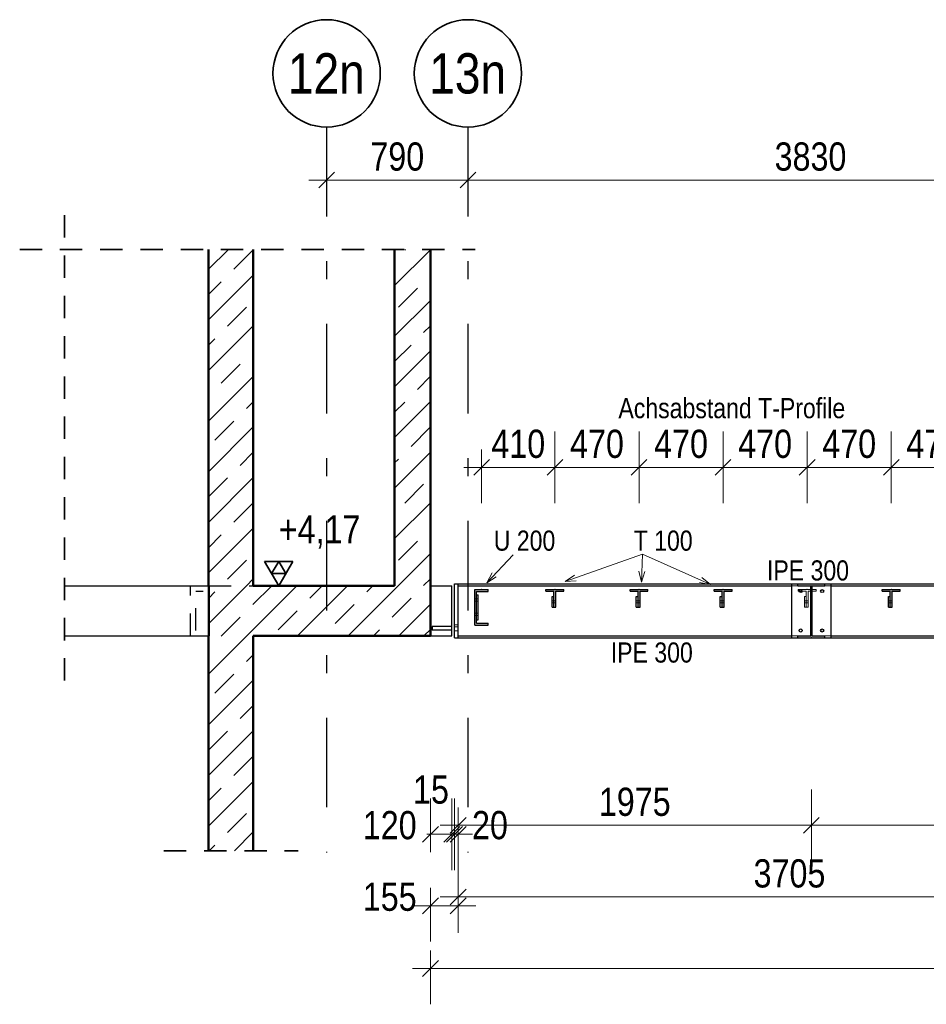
# Model space of a CAD drawing. Header units: millimetres. Extents: x -74 to 79, y 0 to 54.
# Tile 106 of 164: x 6.26 to 11.33, y 5.05 to 10.55. Entities that reach past the tile are written whole.
import ezdxf
from ezdxf.enums import TextEntityAlignment as Align

# ---------------------------------------------------------------- set-up
doc = ezdxf.new("R2010")
doc.units = ezdxf.units.MM
doc.linetypes.add('DASHDOTX2', pattern=[2, 1, -0.5, 0, -0.5])
doc.linetypes.add('HIDDEN', pattern=[0.375, 0.25, -0.125])
for name, color, linetype, lineweight in [('01_Neubau Beschriftung', 7, 'Continuous', 20), ('01_Neubau Türen-Fassade', 7, 'Continuous', 20), ('01_Neubau_Linen', 7, 'Continuous', 20), ('11_Koordinaten zur Einordnung - nicht mit drucken', 7, 'Continuous', 20), ('Achsen', 7, 'Continuous', 20)]:
    doc.layers.add(name, color=color, linetype=linetype, lineweight=lineweight)
doc.styles.add('Arial Narrow', font='ARIALN.TTF')
doc.dimstyles.new('Arch_Strakon_dimstyle', dxfattribs={"dimtxt": 15.75, "dimasz": 1, "dimexe": 1.25, "dimexo": 0.0625, "dimgap": 1, "dimtad": 0, "dimdec": 3, "dimzin": 12, "dimdsep": 46, "dimtxsty": 'Arial Narrow', "dimblk": 'Arrowhead_Tick', "dimsah": 1, "dimcen": 0, "dimse1": 1, "dimse2": 1, "dimclrd": 6, "dimclrt": 2, "dimazin": 0, "dimtfac": 1, "dimtdec": 4, "dimtmove": 0, "dimatfit": 3, "dimldrblk": 'NONE', "dimfxl": 1, "dimtvp": 1, "dimtolj": 1, "dimtzin": 0, "dimlwd": 13, "dimarcsym": 2})
pattern_1 = [(45, (0, 0), (-0.1414214, 0.1414214), [0.15, -0.1]), (45, (-0.07071, 0.07071), (-0.1414214, 0.1414214), [])]

# ---------------------------------------------------------------- blocks, each defined once
blk = doc.blocks.new('Arrowhead_Tick')
at = {"color": 0, "linetype": 'Continuous', "lineweight": -2}
for p, q in [((0, 20), (0, -10)), ((-1, 0), (0, 0)), ((10, 0), (0, 0))]:
    blk.add_line(p, q, dxfattribs=at)
at = {"color": 2, "linetype": 'Continuous', "lineweight": 35}
blk.add_line((4.42, 4.42), (-4.42, -4.42), dxfattribs=at)
blk = doc.blocks.new('*D49')
at = {"layer": '01_Neubau_Linen', "color": 6, "linetype": 'Continuous', "lineweight": 13}
blk.add_line((8.8546, 8.05), (9.2446, 8.05), dxfattribs=at)
at = {"layer": 'Defpoints', "color": 0}
for p in [(9.2546, 8.05), (8.8446, 7.3683), (9.2546, 7.3683)]:
    blk.add_point(p, dxfattribs=at)
at = {"layer": '01_Neubau_Linen', "color": 6, "lineweight": 13, "xscale": 0.01, "yscale": 0.01, "zscale": 0.01}
blk.add_blockref('Arrowhead_Tick', (9.2546, 8.05), dxfattribs=at)
at = {"layer": '01_Neubau_Linen', "color": 6, "lineweight": 13, "xscale": 0.01, "yscale": 0.01, "zscale": 0.01, "rotation": 180}
blk.add_blockref('Arrowhead_Tick', (8.8446, 8.05), dxfattribs=at)
at = {"layer": '01_Neubau_Linen', "color": 2, "lineweight": -2, "insert": (9.0496, 8.1804), "char_height": 0.1575, "attachment_point": 5, "style": 'Arial Narrow'}
blk.add_mtext('\\A1;410', dxfattribs=at)
blk = doc.blocks.new('_None')
blk = doc.blocks.new('*D50')
at = {"layer": '01_Neubau_Linen', "color": 6, "linetype": 'Continuous', "lineweight": 13}
blk.add_line((9.2646, 8.05), (9.7146, 8.05), dxfattribs=at)
at = {"layer": 'Defpoints', "color": 0}
for p in [(9.7246, 8.05), (9.2546, 7.3683), (9.7246, 7.3683)]:
    blk.add_point(p, dxfattribs=at)
at = {"layer": '01_Neubau_Linen', "color": 6, "lineweight": 13, "xscale": 0.01, "yscale": 0.01, "zscale": 0.01}
blk.add_blockref('Arrowhead_Tick', (9.7246, 8.05), dxfattribs=at)
at = {"layer": '01_Neubau_Linen', "color": 6, "lineweight": 13, "xscale": 0.01, "yscale": 0.01, "zscale": 0.01, "rotation": 180}
blk.add_blockref('Arrowhead_Tick', (9.2546, 8.05), dxfattribs=at)
at = {"layer": '01_Neubau_Linen', "color": 2, "lineweight": -2, "insert": (9.4896, 8.1804), "char_height": 0.1575, "attachment_point": 5, "style": 'Arial Narrow'}
blk.add_mtext('\\A1;470', dxfattribs=at)
blk = doc.blocks.new('*D51')
at = {"layer": '01_Neubau_Linen', "color": 6, "linetype": 'Continuous', "lineweight": 13}
blk.add_line((9.7346, 8.05), (10.1846, 8.05), dxfattribs=at)
at = {"layer": 'Defpoints', "color": 0}
for p in [(10.1946, 8.05), (9.7246, 7.3683), (10.1946, 7.3683)]:
    blk.add_point(p, dxfattribs=at)
at = {"layer": '01_Neubau_Linen', "color": 6, "lineweight": 13, "xscale": 0.01, "yscale": 0.01, "zscale": 0.01}
blk.add_blockref('Arrowhead_Tick', (10.1946, 8.05), dxfattribs=at)
at = {"layer": '01_Neubau_Linen', "color": 6, "lineweight": 13, "xscale": 0.01, "yscale": 0.01, "zscale": 0.01, "rotation": 180}
blk.add_blockref('Arrowhead_Tick', (9.7246, 8.05), dxfattribs=at)
at = {"layer": '01_Neubau_Linen', "color": 2, "lineweight": -2, "insert": (9.9596, 8.1804), "char_height": 0.1575, "attachment_point": 5, "style": 'Arial Narrow'}
blk.add_mtext('\\A1;470', dxfattribs=at)
blk = doc.blocks.new('*D52')
at = {"layer": '01_Neubau_Linen', "color": 6, "linetype": 'Continuous', "lineweight": 13}
blk.add_line((10.2046, 8.05), (10.6546, 8.05), dxfattribs=at)
at = {"layer": 'Defpoints', "color": 0}
for p in [(10.6646, 8.05), (10.1946, 7.3683), (10.6646, 7.3683)]:
    blk.add_point(p, dxfattribs=at)
at = {"layer": '01_Neubau_Linen', "color": 6, "lineweight": 13, "xscale": 0.01, "yscale": 0.01, "zscale": 0.01}
blk.add_blockref('Arrowhead_Tick', (10.6646, 8.05), dxfattribs=at)
at = {"layer": '01_Neubau_Linen', "color": 6, "lineweight": 13, "xscale": 0.01, "yscale": 0.01, "zscale": 0.01, "rotation": 180}
blk.add_blockref('Arrowhead_Tick', (10.1946, 8.05), dxfattribs=at)
at = {"layer": '01_Neubau_Linen', "color": 2, "lineweight": -2, "insert": (10.4296, 8.1804), "char_height": 0.1575, "attachment_point": 5, "style": 'Arial Narrow'}
blk.add_mtext('\\A1;470', dxfattribs=at)
blk = doc.blocks.new('*D53')
at = {"layer": '01_Neubau_Linen', "color": 6, "linetype": 'Continuous', "lineweight": 13}
blk.add_line((11.1446, 8.05), (11.5946, 8.05), dxfattribs=at)
at = {"layer": 'Defpoints', "color": 0}
for p in [(11.6046, 8.05), (11.1346, 7.3683), (11.6046, 7.3683)]:
    blk.add_point(p, dxfattribs=at)
at = {"layer": '01_Neubau_Linen', "color": 6, "lineweight": 13, "xscale": 0.01, "yscale": 0.01, "zscale": 0.01}
blk.add_blockref('Arrowhead_Tick', (11.6046, 8.05), dxfattribs=at)
at = {"layer": '01_Neubau_Linen', "color": 6, "lineweight": 13, "xscale": 0.01, "yscale": 0.01, "zscale": 0.01, "rotation": 180}
blk.add_blockref('Arrowhead_Tick', (11.1346, 8.05), dxfattribs=at)
at = {"layer": '01_Neubau_Linen', "color": 2, "lineweight": -2, "insert": (11.3696, 8.1804), "char_height": 0.1575, "attachment_point": 5, "style": 'Arial Narrow'}
blk.add_mtext('\\A1;470', dxfattribs=at)
blk = doc.blocks.new('*D66')
at = {"layer": '01_Neubau_Linen', "color": 6, "linetype": 'Continuous', "lineweight": 13}
blk.add_line((10.6746, 8.05), (11.1246, 8.05), dxfattribs=at)
at = {"layer": 'Defpoints', "color": 0}
for p in [(11.1346, 8.05), (10.6646, 7.3683), (11.1346, 7.3683)]:
    blk.add_point(p, dxfattribs=at)
at = {"layer": '01_Neubau_Linen', "color": 6, "lineweight": 13, "xscale": 0.01, "yscale": 0.01, "zscale": 0.01}
blk.add_blockref('Arrowhead_Tick', (11.1346, 8.05), dxfattribs=at)
at = {"layer": '01_Neubau_Linen', "color": 6, "lineweight": 13, "xscale": 0.01, "yscale": 0.01, "zscale": 0.01, "rotation": 180}
blk.add_blockref('Arrowhead_Tick', (10.6646, 8.05), dxfattribs=at)
at = {"layer": '01_Neubau_Linen', "color": 2, "lineweight": -2, "insert": (10.8996, 8.1804), "char_height": 0.1575, "attachment_point": 5, "style": 'Arial Narrow'}
blk.add_mtext('\\A1;470', dxfattribs=at)
blk = doc.blocks.new('*D117')
at = {"color": 6, "linetype": 'Continuous', "lineweight": 13}
for p, q in [((8.5486, 6), (8.5386, 6)), ((8.5586, 6), (8.6786, 6)), ((8.6886, 6), (8.6986, 6))]:
    blk.add_line(p, q, dxfattribs=at)
at = {"layer": 'Defpoints', "color": 0}
for p in [(8.5586, 7.1083), (8.6786, 7.1083), (8.6786, 6)]:
    blk.add_point(p, dxfattribs=at)
at = {"color": 6, "lineweight": 13, "xscale": 0.01, "yscale": 0.01, "zscale": 0.01}
blk.add_blockref('Arrowhead_Tick', (8.5586, 6), dxfattribs=at)
at = {"color": 6, "lineweight": 13, "xscale": 0.01, "yscale": 0.01, "zscale": 0.01, "rotation": 180}
blk.add_blockref('Arrowhead_Tick', (8.6786, 6), dxfattribs=at)
at = {"color": 2, "lineweight": 35, "insert": (8.331, 6.05), "char_height": 0.1575, "attachment_point": 5, "style": 'Arial Narrow'}
blk.add_mtext('\\A1;120', dxfattribs=at)
blk = doc.blocks.new('*D118')
at = {"color": 6, "linetype": 'Continuous', "lineweight": 13}
for p, q in [((8.6833, 6), (8.6733, 6)), ((8.6933, 6), (8.7133, 6)), ((8.7233, 6), (8.7333, 6))]:
    blk.add_line(p, q, dxfattribs=at)
at = {"layer": 'Defpoints', "color": 0}
for p in [(8.6933, 7.0983), (8.7133, 7.0983), (8.7133, 6)]:
    blk.add_point(p, dxfattribs=at)
at = {"color": 6, "lineweight": 13, "xscale": 0.01, "yscale": 0.01, "zscale": 0.01}
blk.add_blockref('Arrowhead_Tick', (8.6933, 6), dxfattribs=at)
at = {"color": 6, "lineweight": 13, "xscale": 0.01, "yscale": 0.01, "zscale": 0.01, "rotation": 180}
blk.add_blockref('Arrowhead_Tick', (8.7133, 6), dxfattribs=at)
at = {"color": 2, "lineweight": 35, "insert": (8.8913, 6.05), "char_height": 0.1575, "attachment_point": 5, "style": 'Arial Narrow'}
blk.add_mtext('\\A1;20', dxfattribs=at)
blk = doc.blocks.new('*D119')
at = {"color": 6, "linetype": 'Continuous', "lineweight": 13}
blk.add_line((8.7233, 6.05), (10.6783, 6.05), dxfattribs=at)
at = {"layer": 'Defpoints', "color": 0}
for p in [(8.7133, 7.0983), (10.6883, 7.0983), (10.6883, 6.05)]:
    blk.add_point(p, dxfattribs=at)
at = {"color": 6, "lineweight": 13, "xscale": 0.01, "yscale": 0.01, "zscale": 0.01}
for p, rotation in [((10.6883, 6.05), 359.9999999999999), ((8.7133, 6.05), 179.9999999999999)]:
    blk.add_blockref('Arrowhead_Tick', p, dxfattribs=dict(at, rotation=rotation))
at = {"color": 2, "lineweight": 35, "insert": (9.7008, 6.1804), "char_height": 0.1575, "attachment_point": 5, "style": 'Arial Narrow'}
blk.add_mtext('\\A1;1975', dxfattribs=at)
blk = doc.blocks.new('*D120')
at = {"color": 6, "linetype": 'Continuous', "lineweight": 13}
blk.add_line((10.6983, 6.05), (12.5883, 6.05), dxfattribs=at)
at = {"layer": 'Defpoints', "color": 0}
for p in [(10.6883, 7.0983), (12.5983, 6.9483), (12.5983, 6.05)]:
    blk.add_point(p, dxfattribs=at)
at = {"color": 6, "lineweight": 13, "xscale": 0.01, "yscale": 0.01, "zscale": 0.01}
for p, rotation in [((12.5983, 6.05), 359.9999999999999), ((10.6883, 6.05), 179.9999999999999)]:
    blk.add_blockref('Arrowhead_Tick', p, dxfattribs=dict(at, rotation=rotation))
at = {"color": 2, "lineweight": 35, "insert": (11.6433, 6.1804), "char_height": 0.1575, "attachment_point": 5, "style": 'Arial Narrow'}
blk.add_mtext('\\A1;1910', dxfattribs=at)
blk = doc.blocks.new('*D122')
at = {"color": 6, "linetype": 'Continuous', "lineweight": 13}
blk.add_line((8.5686, 5.6), (8.7033, 5.6), dxfattribs=at)
at = {"layer": 'Defpoints', "color": 0}
for p in [(8.5586, 7.1083), (8.7133, 7.0983), (8.7133, 5.6)]:
    blk.add_point(p, dxfattribs=at)
at = {"color": 6, "lineweight": 13, "xscale": 0.01, "yscale": 0.01, "zscale": 0.01}
blk.add_blockref('Arrowhead_Tick', (8.7133, 5.6), dxfattribs=at)
at = {"color": 6, "lineweight": 13, "xscale": 0.01, "yscale": 0.01, "zscale": 0.01, "rotation": 180}
blk.add_blockref('Arrowhead_Tick', (8.5586, 5.6), dxfattribs=at)
at = {"color": 2, "lineweight": 35, "insert": (8.331, 5.65), "char_height": 0.1575, "attachment_point": 5, "style": 'Arial Narrow'}
blk.add_mtext('\\A1;155', dxfattribs=at)
blk = doc.blocks.new('*D123')
at = {"color": 6, "linetype": 'Continuous', "lineweight": 13}
blk.add_line((8.7233, 5.65), (12.4083, 5.65), dxfattribs=at)
at = {"layer": 'Defpoints', "color": 0}
for p in [(8.7133, 7.0983), (12.4183, 6.9983), (12.4183, 5.65)]:
    blk.add_point(p, dxfattribs=at)
at = {"color": 6, "lineweight": 13, "xscale": 0.01, "yscale": 0.01, "zscale": 0.01}
blk.add_blockref('Arrowhead_Tick', (12.4183, 5.65), dxfattribs=at)
at = {"color": 6, "lineweight": 13, "xscale": 0.01, "yscale": 0.01, "zscale": 0.01, "rotation": 180}
blk.add_blockref('Arrowhead_Tick', (8.7133, 5.65), dxfattribs=at)
at = {"color": 2, "lineweight": 35, "insert": (10.5658, 5.7804), "char_height": 0.1575, "attachment_point": 5, "style": 'Arial Narrow'}
blk.add_mtext('\\A1;3705', dxfattribs=at)
blk = doc.blocks.new('*D128')
at = {"color": 6, "linetype": 'Continuous', "lineweight": 13}
blk.add_line((8.5686, 5.25), (14.5883, 5.25), dxfattribs=at)
at = {"layer": 'Defpoints', "color": 0}
for p in [(14.5983, 7.1683), (8.5586, 7.1083), (14.5983, 5.25)]:
    blk.add_point(p, dxfattribs=at)
at = {"color": 6, "lineweight": 13, "xscale": 0.01, "yscale": 0.01, "zscale": 0.01}
blk.add_blockref('Arrowhead_Tick', (14.5983, 5.25), dxfattribs=at)
at = {"color": 6, "lineweight": 13, "xscale": 0.01, "yscale": 0.01, "zscale": 0.01, "rotation": 180}
blk.add_blockref('Arrowhead_Tick', (8.5586, 5.25), dxfattribs=at)
at = {"color": 2, "lineweight": 35, "insert": (11.5785, 5.3804), "char_height": 0.1575, "attachment_point": 5, "style": 'Arial Narrow'}
blk.add_mtext('\\A1;6040', dxfattribs=at)
blk = doc.blocks.new('*D140')
at = {"layer": 'Achsen', "color": 6, "linetype": 'Continuous', "lineweight": 13}
blk.add_line((7.9883, 9.655), (8.7583, 9.655), dxfattribs=at)
at = {"layer": 'Defpoints', "color": 0}
for p in [(7.9783, 9.9509), (8.7683, 9.9509), (8.7683, 9.655)]:
    blk.add_point(p, dxfattribs=at)
at = {"layer": 'Achsen', "color": 6, "lineweight": 13, "xscale": 0.01, "yscale": 0.01, "zscale": 0.01}
blk.add_blockref('Arrowhead_Tick', (8.7683, 9.655), dxfattribs=at)
at = {"layer": 'Achsen', "color": 6, "lineweight": 13, "xscale": 0.01, "yscale": 0.01, "zscale": 0.01, "rotation": 180}
blk.add_blockref('Arrowhead_Tick', (7.9783, 9.655), dxfattribs=at)
at = {"layer": 'Achsen', "color": 2, "lineweight": 35, "insert": (8.3733, 9.7854), "char_height": 0.1575, "attachment_point": 5, "style": 'Arial Narrow'}
blk.add_mtext('\\A1;790', dxfattribs=at)
blk = doc.blocks.new('*D141')
at = {"layer": 'Achsen', "color": 6, "linetype": 'Continuous', "lineweight": 13}
blk.add_line((8.7783, 9.655), (12.5883, 9.655), dxfattribs=at)
at = {"layer": 'Defpoints', "color": 0}
for p in [(8.7683, 9.9509), (12.5983, 9.655), (12.5983, 7.4233)]:
    blk.add_point(p, dxfattribs=at)
at = {"layer": 'Achsen', "color": 6, "lineweight": 13, "xscale": 0.01, "yscale": 0.01, "zscale": 0.01}
blk.add_blockref('Arrowhead_Tick', (12.5983, 9.655), dxfattribs=at)
at = {"layer": 'Achsen', "color": 6, "lineweight": 13, "xscale": 0.01, "yscale": 0.01, "zscale": 0.01, "rotation": 180}
blk.add_blockref('Arrowhead_Tick', (8.7683, 9.655), dxfattribs=at)
at = {"layer": 'Achsen', "color": 2, "lineweight": 35, "insert": (10.6833, 9.7854), "char_height": 0.1575, "attachment_point": 5, "style": 'Arial Narrow'}
blk.add_mtext('\\A1;3830', dxfattribs=at)
blk = doc.blocks.new('*D143')
at = {"color": 6, "linetype": 'Continuous', "lineweight": 13}
for p, q in [((8.6686, 6), (8.6586, 6)), ((8.6786, 6), (8.6933, 6)), ((8.7033, 6), (8.7133, 6))]:
    blk.add_line(p, q, dxfattribs=at)
at = {"layer": 'Defpoints', "color": 0}
for p in [(8.6786, 7.1083), (8.6933, 7.0983), (8.6933, 6)]:
    blk.add_point(p, dxfattribs=at)
at = {"color": 6, "lineweight": 13, "xscale": 0.01, "yscale": 0.01, "zscale": 0.01}
blk.add_blockref('Arrowhead_Tick', (8.6786, 6), dxfattribs=at)
at = {"color": 6, "lineweight": 13, "xscale": 0.01, "yscale": 0.01, "zscale": 0.01, "rotation": 180}
blk.add_blockref('Arrowhead_Tick', (8.6933, 6), dxfattribs=at)
at = {"color": 2, "lineweight": 35, "insert": (8.5617, 6.2486), "char_height": 0.1575, "attachment_point": 5, "style": 'Arial Narrow'}
blk.add_mtext('\\A1;15', dxfattribs=at)

msp = doc.modelspace()

# ---------------------------------------------------------------- hatches: boundary and pattern name
at = {"layer": '11_Koordinaten zur Einordnung - nicht mit drucken', "lineweight": 13}
h = msp.add_hatch(dxfattribs=at)
h.set_pattern_fill('bB', color=6, scale=0.01, angle=45, style=0, pattern_type=2)
h.set_pattern_definition(pattern_1)
h.paths.add_polyline_path([(7.3182753, 7.3883495), (7.5682753, 7.3883495), (7.5682753, 9.2678916), (7.3182753, 9.2678916)])
h = msp.add_hatch(dxfattribs=at)
h.set_pattern_fill('bB', color=6, scale=0.01, angle=45, style=0, pattern_type=2)
h.set_pattern_definition(pattern_1)
h.paths.add_polyline_path([(8.35863, 7.3883495), (8.55863, 7.3883495), (8.55863, 9.2678916), (8.35863, 9.2678916)])
h = msp.add_hatch(dxfattribs=at)
h.set_pattern_fill('bB', color=6, scale=0.01, angle=45, style=0, pattern_type=2)
h.set_pattern_definition(pattern_1)
h.paths.add_polyline_path([(7.3196887, 7.1083495), (8.55863, 7.1083495), (8.55863, 7.3883495), (7.3196887, 7.3883495)])
at = {"layer": '11_Koordinaten zur Einordnung - nicht mit drucken', "lineweight": 13, "true_color": 0x4682b4}
for points in [[(10.61333, 7.0983435), (10.76333, 7.0983435), (10.76333, 7.1090435), (10.69188, 7.1090435), (10.69188, 7.3876435), (10.76333, 7.3876435), (10.76333, 7.3983435), (10.61333, 7.3983435), (10.61333, 7.3876435), (10.68478, 7.3876435), (10.68478, 7.1090435), (10.61333, 7.1090435)], [(8.8821364, 7.1683423), (8.8821364, 7.1798423), (8.8156364, 7.1798423), (8.8156364, 7.3568423), (8.8821364, 7.3568423), (8.8821364, 7.3683423), (8.8071364, 7.3683423), (8.8071364, 7.1683423)], [(9.2601356, 7.3573423), (9.3046356, 7.3573423), (9.3046356, 7.3683423), (9.2046356, 7.3683423), (9.2046356, 7.3573423), (9.2491356, 7.3573423), (9.2491356, 7.2683423), (9.2601356, 7.2683423)], [(9.7301356, 7.3573423), (9.7746356, 7.3573423), (9.7746356, 7.3683423), (9.6746356, 7.3683423), (9.6746356, 7.3573423), (9.7191356, 7.3573423), (9.7191356, 7.2683423), (9.7301356, 7.2683423)], [(10.2001356, 7.3573423), (10.2446356, 7.3573423), (10.2446356, 7.3683423), (10.1446356, 7.3683423), (10.1446356, 7.3573423), (10.1891356, 7.3573423), (10.1891356, 7.2683423), (10.2001356, 7.2683423)], [(11.1401356, 7.3573423), (11.1846356, 7.3573423), (11.1846356, 7.3683423), (11.0846356, 7.3683423), (11.0846356, 7.3573423), (11.1291356, 7.3573423), (11.1291356, 7.2683423), (11.1401356, 7.2683423)]]:
    msp.add_hatch(color=145, dxfattribs=at).paths.add_polyline_path(points)
at = {"layer": '11_Koordinaten zur Einordnung - nicht mit drucken', "lineweight": 13}
h = msp.add_hatch(dxfattribs=at)
h.set_pattern_fill('bB', color=6, scale=0.01, angle=45, style=0, pattern_type=2)
h.set_pattern_definition(pattern_1)
h.paths.add_polyline_path([(7.3184513, 5.9076329), (7.5684513, 5.9076329), (7.5684513, 7.1083423), (7.3184513, 7.1083423)])

# ---------------------------------------------------------------- linework, layer by layer
at = {"color": 2, "linetype": 'HIDDEN', "lineweight": 35, "ltscale": 0.5}
for p, q in [((6.5125275, 6.8583495), (6.5125275, 9.5178916)), ((6.2625275, 9.2678916), (8.80863, 9.2678916)), ((7.0684513, 5.9076329), (7.8184513, 5.9076329))]:
    msp.add_line(p, q, dxfattribs=at)
at = {"color": 3, "linetype": 'Continuous', "lineweight": 25}
for p, q in [((7.3180924, 7.3883495), (7.3180924, 9.2678916)), ((6.5125275, 7.3883495), (7.3182753, 7.3883495)), ((8.55863, 7.3883495), (8.67863, 7.3883495)), ((8.67863, 7.1083495), (8.67863, 7.3883495)), ((8.69333, 7.3983435), (8.71333, 7.3983435)), ((8.69333, 7.0983423), (8.69333, 7.3983423)), ((8.71333, 7.3983435), (10.57833, 7.3983435)), ((8.71333, 7.0983423), (8.71333, 7.3983423)), ((8.71333, 7.3876435), (10.57833, 7.3876435)), ((10.57833, 7.3983435), (10.61333, 7.3983435)), ((10.57833, 7.0983423), (10.57833, 7.3983435)), ((10.76333, 7.3983435), (10.79833, 7.3983435)), ((10.79833, 7.3983435), (12.41833, 7.3983435)), ((10.79833, 7.0983423), (10.79833, 7.3983435)), ((10.79833, 7.3876435), (12.41833, 7.3876435)), ((8.8156356, 7.3383423), (8.8256356, 7.3383423)), ((8.8256356, 7.1983423), (8.8256356, 7.3383423)), ((9.2391356, 7.3283423), (9.2491356, 7.3283423)), ((9.2391356, 7.2683423), (9.2391356, 7.3283423)), ((9.7091356, 7.3283423), (9.7191356, 7.3283423)), ((9.7091356, 7.2683423), (9.7091356, 7.3283423)), ((10.1791356, 7.3283423), (10.1891356, 7.3283423)), ((10.1791356, 7.2683423), (10.1791356, 7.3283423)), ((11.1191356, 7.3283423), (11.1291356, 7.3283423)), ((11.1191356, 7.2683423), (11.1191356, 7.3283423)), ((9.2391356, 7.2683423), (9.2491356, 7.2683423)), ((9.7091356, 7.2683423), (9.7191356, 7.2683423)), ((10.1791356, 7.2683423), (10.1891356, 7.2683423)), ((11.1191356, 7.2683423), (11.1291356, 7.2683423)), ((8.8156356, 7.1983423), (8.8256356, 7.1983423)), ((6.5125275, 7.1083495), (7.3184513, 7.1083495)), ((8.55863, 7.1083495), (8.67863, 7.1083495)), ((8.69333, 7.0983435), (8.71333, 7.0983435)), ((8.71333, 7.1090435), (10.57833, 7.1090435)), ((8.71333, 7.0983435), (10.57833, 7.0983435)), ((10.57833, 7.0983435), (10.61333, 7.0983435)), ((10.76333, 7.0983435), (10.79833, 7.0983435)), ((10.79833, 7.1090435), (12.41833, 7.1090435)), ((10.79833, 7.0983435), (12.41833, 7.0983435))]:
    msp.add_line(p, q, dxfattribs=at)
at = {"color": 4, "linetype": 'Continuous', "lineweight": 50}
for p, q in [((7.3182753, 7.3883495), (7.3182753, 9.2678916)), ((7.5682753, 7.3883495), (7.5682753, 9.2678916)), ((8.35863, 7.3883495), (8.35863, 9.2678916)), ((8.55863, 7.3883495), (8.55863, 9.2678916)), ((7.3182753, 7.3883495), (7.3196887, 7.3883495)), ((7.3196887, 7.1083495), (7.3196887, 7.3883495)), ((7.5682753, 7.3883495), (8.35863, 7.3883495)), ((8.55863, 7.1083495), (8.55863, 7.3883495)), ((7.3184513, 7.1083495), (7.3196887, 7.1083495)), ((7.3184513, 5.9076329), (7.3184513, 7.1083423)), ((7.5684513, 7.1083495), (8.55863, 7.1083495)), ((7.5684513, 5.9076329), (7.5684513, 7.1083423))]:
    msp.add_line(p, q, dxfattribs=at)
at = {"color": 3, "linetype": 'Continuous', "lineweight": 25}
for centre in [(10.62833, 7.3583435), (10.74833, 7.3583435), (10.62833, 7.1383435), (10.74833, 7.1383435)]:
    msp.add_circle(centre, 0.0085, dxfattribs=at)
at = {"layer": '01_Neubau Beschriftung', "color": 3, "linetype": 'Continuous', "lineweight": 25}
for p, q in [((10.61333, 7.3983435), (10.76333, 7.3983435)), ((10.61333, 7.3876435), (10.61333, 7.3983435)), ((10.61333, 7.3876435), (10.68478, 7.3876435)), ((10.68478, 7.1090435), (10.68478, 7.3876435)), ((10.69188, 7.3876435), (10.76333, 7.3876435)), ((10.69188, 7.1090435), (10.69188, 7.3876435)), ((10.76333, 7.3876435), (10.76333, 7.3983435)), ((8.8071364, 7.3683423), (8.8821364, 7.3683423)), ((8.8071364, 7.1683423), (8.8071364, 7.3683423)), ((8.8156356, 7.1798423), (8.8156356, 7.3568423)), ((8.8156364, 7.3568423), (8.8821364, 7.3568423)), ((8.8821364, 7.3568423), (8.8821364, 7.3683423)), ((9.2046356, 7.3683423), (9.3046356, 7.3683423)), ((9.2046356, 7.3573423), (9.2046356, 7.3683423)), ((9.2046356, 7.3573423), (9.2491356, 7.3573423)), ((9.2491356, 7.2683423), (9.2491356, 7.3573423)), ((9.2601356, 7.3573423), (9.3046356, 7.3573423)), ((9.2601356, 7.2683423), (9.2601356, 7.3573423)), ((9.3046356, 7.3573423), (9.3046356, 7.3683423)), ((9.6746356, 7.3683423), (9.7746356, 7.3683423)), ((9.6746356, 7.3573423), (9.6746356, 7.3683423)), ((9.6746356, 7.3573423), (9.7191356, 7.3573423)), ((9.7191356, 7.2683423), (9.7191356, 7.3573423)), ((9.7301356, 7.3573423), (9.7746356, 7.3573423)), ((9.7301356, 7.2683423), (9.7301356, 7.3573423)), ((9.7746356, 7.3573423), (9.7746356, 7.3683423)), ((10.1446356, 7.3683423), (10.2446356, 7.3683423)), ((10.1446356, 7.3573423), (10.1446356, 7.3683423)), ((10.1446356, 7.3573423), (10.1891356, 7.3573423)), ((10.1891356, 7.2683423), (10.1891356, 7.3573423)), ((10.2001356, 7.3573423), (10.2446356, 7.3573423)), ((10.2001356, 7.2683423), (10.2001356, 7.3573423)), ((10.2446356, 7.3573423), (10.2446356, 7.3683423)), ((11.0846356, 7.3683423), (11.1846356, 7.3683423)), ((11.0846356, 7.3573423), (11.0846356, 7.3683423)), ((11.0846356, 7.3573423), (11.1291356, 7.3573423)), ((11.1291356, 7.2683423), (11.1291356, 7.3573423)), ((11.1401356, 7.3573423), (11.1846356, 7.3573423)), ((11.1401356, 7.2683423), (11.1401356, 7.3573423)), ((11.1846356, 7.3573423), (11.1846356, 7.3683423)), ((9.2491356, 7.2683423), (9.2601356, 7.2683423)), ((9.7191356, 7.2683423), (9.7301356, 7.2683423)), ((10.1891356, 7.2683423), (10.2001356, 7.2683423)), ((11.1291356, 7.2683423), (11.1401356, 7.2683423)), ((8.8071364, 7.1683423), (8.8821364, 7.1683423)), ((8.8156364, 7.1798423), (8.8821364, 7.1798423)), ((8.8821364, 7.1683423), (8.8821364, 7.1798423)), ((10.61333, 7.1090435), (10.68478, 7.1090435)), ((10.61333, 7.0983435), (10.61333, 7.1090435)), ((10.61333, 7.0983435), (10.76333, 7.0983435)), ((10.69188, 7.1090435), (10.76333, 7.1090435)), ((10.76333, 7.0983435), (10.76333, 7.1090435))]:
    msp.add_line(p, q, dxfattribs=at)
at = {"layer": '01_Neubau Türen-Fassade', "color": 3, "linetype": 'HIDDEN', "lineweight": 25, "ltscale": 0.5}
for p, q in [((7.2181279, 7.1083495), (7.2181279, 7.3883495)), ((7.3180924, 7.1083495), (7.3180924, 7.3883495)), ((7.3196887, 7.3883495), (7.5682753, 7.3883495)), ((8.67863, 7.1605697), (8.5686104, 7.1605683)), ((8.5686108, 7.1606674), (8.5686108, 7.1598721)), ((8.5686108, 7.1598721), (8.5686109, 7.1575994)), ((8.5686109, 7.1575994), (8.5686109, 7.1541952)), ((8.5686109, 7.1541952), (8.568611, 7.1501778)), ((8.67863, 7.1395698), (8.5686106, 7.1395683)), ((8.568611, 7.1501778), (8.568611, 7.1461588)), ((8.568611, 7.1461588), (8.5686111, 7.1427501)), ((8.5686111, 7.1427501), (8.5686111, 7.1404706)), ((8.5686111, 7.1404706), (8.5686111, 7.1396674)), ((8.5686111, 7.1396674), (8.5686111, 7.1395683))]:
    msp.add_line(p, q, dxfattribs=at)
at = {"layer": '01_Neubau Türen-Fassade', "color": 6, "linetype": 'HIDDEN', "lineweight": 13, "ltscale": 0.5}
for p, q in [((10.57833, 7.3876435), (10.61333, 7.3876435)), ((10.68478, 7.3876435), (10.69188, 7.3876435)), ((10.76333, 7.3876435), (10.79833, 7.3876435)), ((10.6146356, 7.3683423), (10.7146356, 7.3683423)), ((10.6146356, 7.3573423), (10.6146356, 7.3683423)), ((10.6146356, 7.3573423), (10.6591356, 7.3573423)), ((10.6491356, 7.3283423), (10.6591356, 7.3283423)), ((10.6491356, 7.2683423), (10.6491356, 7.3283423)), ((10.6591356, 7.3283423), (10.6591356, 7.3573423)), ((10.6591356, 7.2683423), (10.6591356, 7.3283423)), ((10.6701356, 7.3573423), (10.7146356, 7.3573423)), ((10.6701356, 7.2683423), (10.6701356, 7.3573423)), ((10.7146356, 7.3573423), (10.7146356, 7.3683423)), ((8.8071364, 7.3148423), (8.8156356, 7.3148423)), ((8.8071364, 7.3018423), (8.8156356, 7.3018423)), ((8.8156356, 7.3148423), (8.8256356, 7.3148423)), ((8.8156356, 7.3018423), (8.8256356, 7.3018423)), ((9.2491356, 7.3042728), (9.2391356, 7.3042727)), ((9.2491356, 7.2922728), (9.2391356, 7.2922727)), ((9.2601356, 7.304273), (9.2491356, 7.3042728)), ((9.2601356, 7.292273), (9.2491356, 7.2922728)), ((9.7191356, 7.3042791), (9.7091356, 7.304279)), ((9.7191356, 7.2922791), (9.7091356, 7.292279)), ((9.7301356, 7.3042793), (9.7191356, 7.3042791)), ((9.7301356, 7.2922793), (9.7191356, 7.2922791)), ((10.1891356, 7.3042854), (10.1791356, 7.3042853)), ((10.1891356, 7.2922854), (10.1791356, 7.2922853)), ((10.2001356, 7.3042856), (10.1891356, 7.3042854)), ((10.2001356, 7.2922856), (10.1891356, 7.2922854)), ((10.6591356, 7.3042917), (10.6491356, 7.3042916)), ((10.6591356, 7.2922918), (10.6491356, 7.2922916)), ((10.6491356, 7.2683423), (10.6591356, 7.2683423)), ((10.6701356, 7.3042919), (10.6591356, 7.3042917)), ((10.6701356, 7.2922919), (10.6591356, 7.2922918)), ((10.6591356, 7.2683423), (10.6701356, 7.2683423)), ((11.1291356, 7.304298), (11.1191356, 7.3042979)), ((11.1291356, 7.2922981), (11.1191356, 7.2922979)), ((11.1401356, 7.3042982), (11.1291356, 7.304298)), ((11.1401356, 7.2922982), (11.1291356, 7.2922981)), ((8.8071364, 7.2348423), (8.8156356, 7.2348423)), ((8.8071364, 7.2218423), (8.8156356, 7.2218423)), ((8.8156356, 7.2348423), (8.8256356, 7.2348423)), ((8.8156356, 7.2218423), (8.8256356, 7.2218423)), ((8.71333, 7.1708537), (8.69333, 7.1708534)), ((8.69333, 7.1593056), (8.71333, 7.1593423)), ((8.71333, 7.1368537), (8.69333, 7.1368535)), ((10.57833, 7.1090435), (10.61333, 7.1090435)), ((10.68478, 7.1090435), (10.69188, 7.1090435)), ((10.76333, 7.1090435), (10.79833, 7.1090435))]:
    msp.add_line(p, q, dxfattribs=at)
at = {"layer": '01_Neubau_Linen', "color": 6, "linetype": 'Continuous', "lineweight": 13}
for p, q in [((9.020818, 7.5618341), (8.8736876, 7.4055081)), ((9.7442087, 7.5648993), (9.3120134, 7.4116386)), ((9.7442087, 7.5648993), (9.7380783, 7.4085733)), ((9.7442087, 7.5648993), (10.1242954, 7.3963125)), ((8.8736876, 7.4055081), (8.9031023, 7.4602187)), ((8.9265168, 7.4381815), (8.8736876, 7.4055081)), ((9.3120134, 7.4116386), (9.3631899, 7.4468441)), ((9.7380783, 7.4085733), (9.7243648, 7.4691572)), ((9.756494, 7.4678973), (9.7380783, 7.4085733)), ((10.0759669, 7.4353359), (10.1242954, 7.3963125)), ((9.3739363, 7.4165392), (9.3120134, 7.4116386)), ((10.1242954, 7.3963125), (10.06293, 7.4059436))]:
    msp.add_line(p, q, dxfattribs=at)
at = {"layer": '01_Neubau_Linen', "color": 2, "linetype": 'Continuous', "lineweight": 35}
for p, q in [((7.7890223, 7.5247445), (7.6315223, 7.5247445)), ((7.6315223, 7.5247445), (7.7102723, 7.3883495)), ((7.7102723, 7.5247445), (7.6708973, 7.456547)), ((7.7102723, 7.3883495), (7.7890223, 7.5247445)), ((7.7496473, 7.456547), (7.7102723, 7.5247445)), ((7.6708973, 7.456547), (7.7496473, 7.456547))]:
    msp.add_line(p, q, dxfattribs=at)
at = {"layer": '01_Neubau_Linen', "color": 3, "linetype": 'Continuous', "lineweight": 25}
msp.add_line((7.6315223, 7.3883495), (8.1607223, 7.3883495), dxfattribs=at)
at = {"layer": '01_Neubau_Linen', "color": 9, "linetype": 'Continuous', "lineweight": 0}
for centre in [(8.8446364, 7.3683423), (9.2546356, 7.3683423), (9.7246356, 7.3683423), (10.1946356, 7.3683423), (10.6646356, 7.3683423), (11.1346356, 7.3683423), (10.68833, 7.0983435)]:
    msp.add_circle(centre, 0.00111, dxfattribs=at)
at = {"layer": 'Achsen', "color": 3, "linetype": 'DASHDOTX2', "lineweight": 25, "ltscale": 0.5}
for p, q in [((7.9782795, 9.950938), (7.9782795, 5.8977517)), ((8.7682795, 9.950938), (8.7682795, 5.8977517))]:
    msp.add_line(p, q, dxfattribs=at)
at = {"layer": 'Achsen', "color": 3, "linetype": 'HIDDEN', "lineweight": 25, "ltscale": 0.5}
for p, q in [((7.2481279, 7.3583435), (7.2881304, 7.3583435)), ((7.2481279, 7.1383435), (7.2481279, 7.3583435))]:
    msp.add_line(p, q, dxfattribs=at)
at = {"layer": 'Achsen', "color": 2, "linetype": 'Continuous', "lineweight": 35}
for centre in [(7.9782795, 10.250938), (8.7682795, 10.250938)]:
    msp.add_circle(centre, 0.3, dxfattribs=at)

# ---------------------------------------------------------------- texts
at = {"layer": '01_Neubau_Linen', "color": 3, "lineweight": 25, "style": 'Arial Narrow'}
for s, p in [('Achsabstand T-Profile', (9.6094691, 8.3245071)), ('U 200', (8.9126914, 7.5841879)), ('T 100', (9.6947743, 7.5841879)), ('IPE 300', (10.4400125, 7.417769)), ('IPE 300', (9.5666826, 6.9591599))]:
    msp.add_text(s, height=0.1125, dxfattribs=at).set_placement(p)
at = {"layer": '01_Neubau_Linen', "color": 2, "lineweight": 35, "insert": (7.6606572, 7.7820995), "char_height": 0.1575, "attachment_point": 1, "line_spacing_factor": 0.9, "style": 'Arial Narrow'}
msp.add_mtext(' +4,17', dxfattribs=at)
at = {"layer": 'Achsen', "color": 4, "lineweight": 50, "style": 'Arial Narrow'}
for s, p in [('12n', (7.9766795, 10.250938)), ('13n', (8.7666795, 10.250938))]:
    msp.add_text(s, height=0.225, dxfattribs=at).set_placement(p, align=Align.MIDDLE_CENTER)

# ---------------------------------------------------------------- dimensions: what is measured, and where the dimension line sits
at = {"lineweight": 35}
for base, p1, p2, text, override, picture, middle in [((14.59833, 5.25), (8.55863, 7.1083495), (14.59833, 7.1683423), '6040', {"dimscale": 0.01, "dimtxt": 15.75, "dimasz": 1, "dimgap": 5, "dimtad": 1, "dimjust": 0, "dimtih": 0, "dimtoh": 0, "dimdec": 3, "dimdsep": 46, "dimtxsty": 'Arial Narrow', "dimclrd": 6, "dimclrt": 2, "dimtix": 1, "dimtofl": 255, "dimtmove": 0, "dimatfit": 2, "dimfxl": 0, "dimfxlon": 0, "dimtvp": 31.746032, "dimlwd": 13}, '*D128', (11.57848, 5.25)), ((8.67863, 6), (8.55863, 7.1083495), (8.67863, 7.1083495), '120', {"dimscale": 0.01, "dimtxt": 15.75, "dimasz": 1, "dimgap": 5, "dimtad": 1, "dimjust": 0, "dimtih": 0, "dimtoh": 0, "dimdec": 3, "dimdsep": 46, "dimtxsty": 'Arial Narrow', "dimclrd": 6, "dimclrt": 2, "dimtix": 0, "dimtofl": 255, "dimtmove": 2, "dimatfit": 2, "dimfxl": 0, "dimfxlon": 0, "dimtvp": 31.746032, "dimlwd": 13}, '*D117', (8.3310425, 6.05)), ((8.71333, 5.6), (8.55863, 7.1083495), (8.71333, 7.0983435), '155', {"dimscale": 0.01, "dimtxt": 15.75, "dimasz": 1, "dimgap": 5, "dimtad": 0, "dimjust": 0, "dimtih": 0, "dimtoh": 0, "dimdec": 3, "dimdsep": 46, "dimtxsty": 'Arial Narrow', "dimclrd": 6, "dimclrt": 2, "dimtix": 0, "dimtofl": 255, "dimtmove": 2, "dimatfit": 2, "dimfxl": 0, "dimfxlon": 0, "dimtvp": 31.746032, "dimlwd": 13}, '*D122', (8.3310425, 5.65)), ((8.69333, 6), (8.67863, 7.1083495), (8.69333, 7.0983435), '15', {"dimscale": 0.01, "dimtxt": 15.75, "dimasz": 1, "dimgap": 5, "dimtad": 0, "dimjust": 0, "dimtih": 0, "dimtoh": 0, "dimdec": 3, "dimdsep": 46, "dimtxsty": 'Arial Narrow', "dimclrd": 6, "dimclrt": 2, "dimtix": 0, "dimtofl": 255, "dimtmove": 2, "dimatfit": 2, "dimfxl": 0, "dimfxlon": 0, "dimtvp": 31.746032, "dimlwd": 13}, '*D143', (8.5616818, 6.2486354)), ((8.71333, 6), (8.69333, 7.0983435), (8.71333, 7.0983435), '20', {"dimscale": 0.01, "dimtxt": 15.75, "dimasz": 1, "dimgap": 5, "dimtad": 1, "dimjust": 4, "dimtih": 0, "dimtoh": 0, "dimdec": 3, "dimdsep": 46, "dimtxsty": 'Arial Narrow', "dimclrd": 6, "dimclrt": 2, "dimtix": 0, "dimtofl": 255, "dimtmove": 2, "dimatfit": 2, "dimfxl": 0, "dimfxlon": 0, "dimtvp": 31.746032, "dimlwd": 13}, '*D118', (8.891305, 6.05)), ((10.68833, 6.05), (8.71333, 7.0983435), (10.68833, 7.0983435), '1975', {"dimscale": 0.01, "dimtxt": 15.75, "dimasz": 1, "dimgap": 5, "dimtad": 1, "dimjust": 0, "dimtih": 0, "dimtoh": 0, "dimdec": 3, "dimdsep": 46, "dimtxsty": 'Arial Narrow', "dimclrd": 6, "dimclrt": 2, "dimtix": 1, "dimtofl": 255, "dimtmove": 0, "dimatfit": 2, "dimfxl": 0, "dimfxlon": 0, "dimtvp": 31.746032, "dimlwd": 13}, '*D119', (9.70083, 6.05)), ((12.41833, 5.65), (8.71333, 7.0983435), (12.41833, 6.9983423), '3705', {"dimscale": 0.01, "dimtxt": 15.75, "dimasz": 1, "dimgap": 5, "dimtad": 1, "dimjust": 0, "dimtih": 0, "dimtoh": 0, "dimdec": 3, "dimdsep": 46, "dimtxsty": 'Arial Narrow', "dimclrd": 6, "dimclrt": 2, "dimtix": 1, "dimtofl": 255, "dimtmove": 0, "dimatfit": 2, "dimfxl": 0, "dimfxlon": 0, "dimtvp": 31.746032, "dimlwd": 13}, '*D123', (10.56583, 5.65)), ((12.5982829, 6.05), (10.68833, 7.0983435), (12.5982829, 6.9483423), '1910', {"dimscale": 0.01, "dimtxt": 15.75, "dimasz": 1, "dimgap": 5, "dimtad": 1, "dimjust": 0, "dimtih": 0, "dimtoh": 0, "dimdec": 3, "dimdsep": 46, "dimtxsty": 'Arial Narrow', "dimclrd": 6, "dimclrt": 2, "dimtix": 1, "dimtofl": 255, "dimtmove": 0, "dimatfit": 2, "dimfxl": 0, "dimfxlon": 0, "dimtvp": 31.746032, "dimlwd": 13}, '*D120', (11.6433065, 6.05))]:
    dim = msp.add_linear_dim(base=base, p1=p1, p2=p2, text=text, dimstyle='Arch_Strakon_dimstyle', override=override, dxfattribs=at)
    dim.commit()
    dim.dimension.update_dxf_attribs({"geometry": picture, "text_midpoint": middle, "dimtype": 160})
at = {"layer": '01_Neubau_Linen', "lineweight": -2}
for base, p1, p2, text, picture, middle in [((9.2546356, 8.05), (8.8446364, 7.3683423), (9.2546356, 7.3683423), '410', '*D49', (9.049636, 8.05)), ((9.7246356, 8.05), (9.2546356, 7.3683423), (9.7246356, 7.3683423), '470', '*D50', (9.4896356, 8.05)), ((10.1946356, 8.05), (9.7246356, 7.3683423), (10.1946356, 7.3683423), '470', '*D51', (9.9596356, 8.05)), ((10.6646356, 8.05), (10.1946356, 7.3683423), (10.6646356, 7.3683423), '470', '*D52', (10.4296356, 8.05)), ((11.1346356, 8.05), (10.6646356, 7.3683423), (11.1346356, 7.3683423), '470', '*D66', (10.8996356, 8.05)), ((11.6046349, 8.05), (11.1346356, 7.3683423), (11.6046349, 7.3683423), '470', '*D53', (11.3696353, 8.05))]:
    dim = msp.add_linear_dim(base=base, p1=p1, p2=p2, text=text, dimstyle='Arch_Strakon_dimstyle', override={"dimscale": 0.01, "dimtxt": 15.75, "dimasz": 1, "dimgap": 5, "dimtad": 1, "dimjust": 0, "dimtih": 0, "dimtoh": 0, "dimdec": 6, "dimdsep": 46, "dimtxsty": 'Arial Narrow', "dimclrd": 6, "dimclrt": 2, "dimtix": 1, "dimtofl": 255, "dimtmove": 0, "dimatfit": 2, "dimfxl": 0, "dimfxlon": 0, "dimtvp": 31.746032, "dimlwd": 13}, dxfattribs=at)
    dim.commit()
    dim.dimension.update_dxf_attribs({"geometry": picture, "text_midpoint": middle, "dimtype": 160})
at = {"layer": 'Achsen', "lineweight": 35}
for base, p1, p2, text, picture, middle in [((8.7682795, 9.6550349), (7.9782795, 9.950938), (8.7682795, 9.950938), '790', '*D140', (8.3732795, 9.6550349)), ((12.59833, 9.6550349), (8.7682795, 9.950938), (12.59833, 7.4233423), '3830', '*D141', (10.6833048, 9.6550349))]:
    dim = msp.add_linear_dim(base=base, p1=p1, p2=p2, text=text, dimstyle='Arch_Strakon_dimstyle', override={"dimscale": 0.01, "dimtxt": 15.75, "dimasz": 1, "dimgap": 5, "dimtad": 1, "dimjust": 0, "dimtih": 0, "dimtoh": 0, "dimdec": 3, "dimdsep": 46, "dimtxsty": 'Arial Narrow', "dimclrd": 6, "dimclrt": 2, "dimtix": 1, "dimtofl": 255, "dimtmove": 0, "dimatfit": 2, "dimfxl": 0, "dimfxlon": 0, "dimtvp": 31.746032, "dimlwd": 13}, dxfattribs=at)
    dim.commit()
    dim.dimension.update_dxf_attribs({"geometry": picture, "text_midpoint": middle, "dimtype": 160})

doc.saveas('drawing.dxf')
